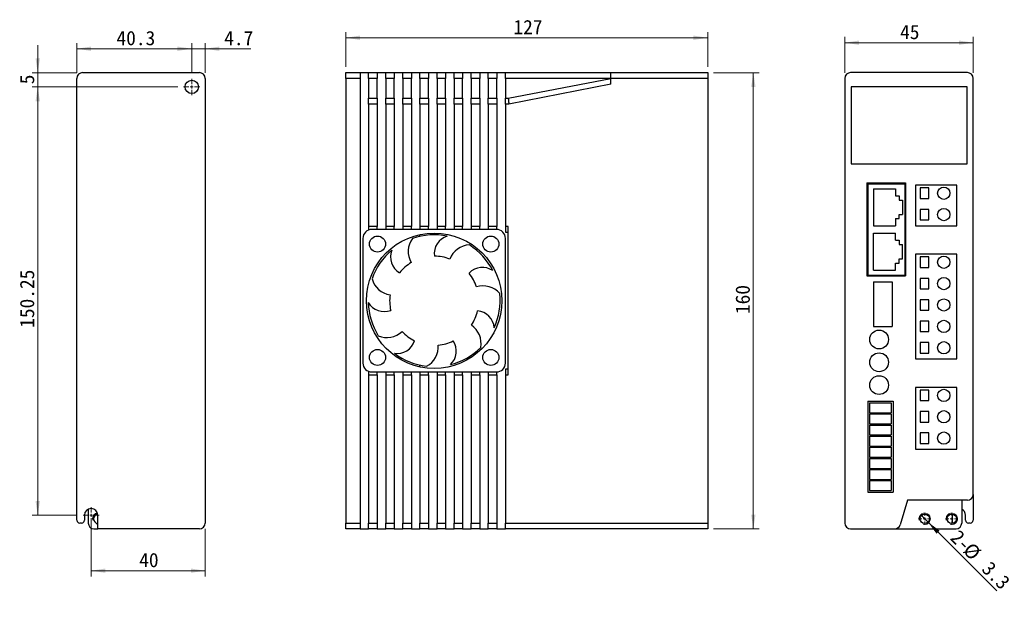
# Model space of a CAD drawing. Header units: millimetres. Extents: x 44 to 217, y 61 to 163.
import ezdxf

# ---------------------------------------------------------------- set-up
doc = ezdxf.new("R2010")
doc.units = ezdxf.units.MM
doc.layers.add('標註文字', color=4, linetype='Continuous', lineweight=9)
doc.styles.add('SLDTEXTSTYLE0', font='kaiu.ttf')
doc.dimstyles.new('SLDDIMSTYLE0', dxfattribs={"dimtxt": 2.5, "dimasz": 2.5, "dimexe": 0, "dimexo": 0.0625, "dimtad": 1, "dimlfac": 2, "dimrnd": 1e-09, "dimzin": 12, "dimdsep": 46, "dimtxsty": 'SLDTEXTSTYLE0', "dimsah": 1, "dimcen": 0.09, "dimadec": 0, "dimazin": 3, "dimtfac": 1, "dimtofl": 0, "dimtmove": 0, "dimatfit": 3, "dimfxl": 0, "dimfrac": 2, "dimtolj": 1, "dimtzin": 12, "dimarcsym": 0})
doc.dimstyles.new('SLDDIMSTYLE1', dxfattribs={"dimtxt": 2.5, "dimasz": 2.5, "dimexe": 0, "dimexo": 0.0625, "dimtad": 1, "dimlfac": 2, "dimrnd": 1e-09, "dimzin": 12, "dimdsep": 46, "dimtxsty": 'SLDTEXTSTYLE0', "dimblk1": 'NONE', "dimsah": 1, "dimcen": 0, "dimadec": 0, "dimazin": 3, "dimtfac": 1, "dimtmove": 0, "dimatfit": 3, "dimldrblk": 'NONE', "dimfxl": 0, "dimfrac": 2, "dimtolj": 1, "dimtzin": 12, "dimarcsym": 0})
doc.dimstyles.new('SLDDIMSTYLE2', dxfattribs={"dimtxt": 2.5, "dimasz": 2.5, "dimexe": 0, "dimexo": 0.0625, "dimtad": 1, "dimlfac": 2, "dimrnd": 1e-09, "dimzin": 12, "dimdsep": 46, "dimtxsty": 'SLDTEXTSTYLE0', "dimsah": 1, "dimcen": 0.09, "dimadec": 0, "dimazin": 3, "dimtfac": 1, "dimtmove": 0, "dimatfit": 0, "dimfxl": 0, "dimfrac": 2, "dimtolj": 1, "dimtzin": 12, "dimarcsym": 0})

# ---------------------------------------------------------------- blocks, each defined once
blk = doc.blocks.new('_D')
at = {"layer": '標註文字', "transparency": 16777216}
for p, q in [((188.68, 154.09), (188.68, 160.35)), ((188.68, 159.35), (211.18, 159.35)), ((211.18, 154.09), (211.18, 160.35))]:
    blk.add_line(p, q, dxfattribs=at)
for points in [[(188.68, 159.35), (191.18, 158.96), (191.18, 159.73)], [(211.18, 159.35), (208.68, 159.73), (208.68, 158.96)]]:
    blk.add_solid(points, dxfattribs=at)
at = {"layer": '標註文字', "transparency": 16777216, "insert": (198.37, 162.47), "char_height": 2.5, "attachment_point": 1, "style": 'SLDTEXTSTYLE0'}
blk.add_mtext('45', dxfattribs=at)
blk = doc.blocks.new('_D_1')
at = {"layer": '標註文字', "transparency": 16777216}
for q in [(202.1, 76.42), (215.32, 63.21)]:
    blk.add_line((203.27, 75.26), q, dxfattribs=at)
blk.add_solid([(203.27, 75.26), (204.76, 73.22), (205.3, 73.76)], dxfattribs=at)
at = {"layer": '標註文字', "transparency": 16777216, "char_height": 2.5, "attachment_point": 1, "rotation": 315, "style": 'SLDTEXTSTYLE0'}
for s, insert in [('2-', (208.78, 74.12)), ('%%c', (210.99, 71.91)), (' 3.3', (213.09, 69.82))]:
    blk.add_mtext(s, dxfattribs=dict(at, insert=insert))
blk = doc.blocks.new('_None')
blk = doc.blocks.new('SW_CENTERMARKSYMBOL_0')
at = {"layer": '標註文字', "color": 0}
for p, q in [((-0.5, 0), (-1.075, 0)), ((0, 0), (-0.25, 0)), ((0, 0.5), (0, 1.075)), ((0, 0), (0, 0.25)), ((0, 0), (0, -0.25)), ((0, 0), (0.25, 0)), ((0.5, 0), (1.075, 0)), ((0, -0.5), (0, -1.075))]:
    blk.add_line(p, q, dxfattribs=at)
blk = doc.blocks.new('SW_CENTERMARKSYMBOL_1')
at = {"layer": '標註文字', "color": 0}
for p, q in [((-0.5, 0), (-1.075, 0)), ((0, 0), (-0.25, 0)), ((0, 0.5), (0, 1.075)), ((0, 0), (0, 0.25)), ((0, 0), (0, -0.25)), ((0, 0), (0.25, 0)), ((0.5, 0), (1.075, 0)), ((0, -0.5), (0, -1.075))]:
    blk.add_line(p, q, dxfattribs=at)
blk = doc.blocks.new('_D_2')
at = {"layer": '標註文字', "transparency": 16777216}
for p, q in [((101.12, 155.09), (101.12, 161.21)), ((164.62, 155.09), (164.62, 161.21)), ((101.12, 160.21), (164.62, 160.21))]:
    blk.add_line(p, q, dxfattribs=at)
for points in [[(101.12, 160.21), (103.62, 159.83), (103.62, 160.6)], [(164.62, 160.21), (162.12, 160.6), (162.12, 159.83)]]:
    blk.add_solid(points, dxfattribs=at)
at = {"layer": '標註文字', "transparency": 16777216, "insert": (130.53, 163.34), "char_height": 2.5, "attachment_point": 1, "style": 'SLDTEXTSTYLE0'}
blk.add_mtext('127', dxfattribs=at)
blk = doc.blocks.new('_D_3')
at = {"layer": '標註文字', "transparency": 16777216}
for p, q in [((165.62, 154.09), (173.62, 154.09)), ((172.62, 154.09), (172.62, 74.09)), ((165.62, 74.09), (173.62, 74.09))]:
    blk.add_line(p, q, dxfattribs=at)
for points in [[(172.62, 154.09), (172.24, 151.59), (173.01, 151.59)], [(172.62, 74.09), (173.01, 76.59), (172.24, 76.59)]]:
    blk.add_solid(points, dxfattribs=at)
at = {"layer": '標註文字', "transparency": 16777216, "insert": (169.5, 111.75), "char_height": 2.5, "attachment_point": 1, "rotation": 90, "style": 'SLDTEXTSTYLE0'}
blk.add_mtext('160', dxfattribs=at)
blk = doc.blocks.new('_D_4')
at = {"layer": '標註文字', "transparency": 16777216}
for p, q in [((74.09, 154.02), (74.09, 159.29)), ((76.44, 154.09), (76.44, 159.29)), ((74.09, 158.29), (69.28, 158.29)), ((74.09, 158.29), (76.44, 158.29)), ((76.44, 158.29), (84.48, 158.29))]:
    blk.add_line(p, q, dxfattribs=at)
for points in [[(74.09, 158.29), (71.59, 158.67), (71.59, 157.9)], [(76.44, 158.29), (78.94, 157.9), (78.94, 158.67)]]:
    blk.add_solid(points, dxfattribs=at)
at = {"layer": '標註文字', "transparency": 16777216, "insert": (79.79, 161.41), "char_height": 2.5, "attachment_point": 1, "style": 'SLDTEXTSTYLE0'}
blk.add_mtext('4.7', dxfattribs=at)
blk = doc.blocks.new('_D_5')
at = {"layer": '標註文字', "transparency": 16777216}
for p, q in [((53.94, 154.09), (53.94, 159.29)), ((74.09, 154.02), (74.09, 159.29)), ((53.94, 158.29), (74.09, 158.29))]:
    blk.add_line(p, q, dxfattribs=at)
for points in [[(53.94, 158.29), (56.44, 157.9), (56.44, 158.67)], [(74.09, 158.29), (71.59, 158.67), (71.59, 157.9)]]:
    blk.add_solid(points, dxfattribs=at)
at = {"layer": '標註文字', "transparency": 16777216, "insert": (60.89, 161.41), "char_height": 2.5, "attachment_point": 1, "style": 'SLDTEXTSTYLE0'}
blk.add_mtext('40.3', dxfattribs=at)
blk = doc.blocks.new('_D_6')
at = {"layer": '標註文字', "transparency": 16777216}
for p, q in [((47.07, 154.09), (47.07, 158.9)), ((53.94, 154.09), (46.07, 154.09)), ((47.07, 154.09), (47.07, 151.59)), ((71.67, 151.59), (46.07, 151.59)), ((47.07, 151.59), (47.07, 146.78))]:
    blk.add_line(p, q, dxfattribs=at)
for points in [[(47.07, 154.09), (47.46, 156.59), (46.69, 156.59)], [(47.07, 151.59), (46.69, 149.09), (47.46, 149.09)]]:
    blk.add_solid(points, dxfattribs=at)
at = {"layer": '標註文字', "transparency": 16777216, "insert": (43.95, 152.06), "char_height": 2.5, "attachment_point": 1, "rotation": 90, "style": 'SLDTEXTSTYLE0'}
blk.add_mtext('5', dxfattribs=at)
blk = doc.blocks.new('_D_7')
at = {"layer": '標註文字', "transparency": 16777216}
for p, q in [((71.67, 151.59), (46.07, 151.59)), ((47.07, 151.59), (47.07, 76.47)), ((54.02, 76.47), (46.07, 76.47))]:
    blk.add_line(p, q, dxfattribs=at)
for points in [[(47.07, 151.59), (46.69, 149.09), (47.46, 149.09)], [(47.07, 76.47), (47.46, 78.97), (46.69, 78.97)]]:
    blk.add_solid(points, dxfattribs=at)
at = {"layer": '標註文字', "transparency": 16777216, "insert": (43.95, 109.34), "char_height": 2.5, "attachment_point": 1, "rotation": 90, "style": 'SLDTEXTSTYLE0'}
blk.add_mtext('150.25', dxfattribs=at)
blk = doc.blocks.new('_D_8')
at = {"layer": '標註文字', "transparency": 16777216}
for p, q in [((56.44, 75.47), (56.44, 65.74)), ((76.44, 74.09), (76.44, 65.74)), ((56.44, 66.74), (76.44, 66.74))]:
    blk.add_line(p, q, dxfattribs=at)
for points in [[(56.44, 66.74), (58.94, 66.36), (58.94, 67.12)], [(76.44, 66.74), (73.94, 67.12), (73.94, 66.36)]]:
    blk.add_solid(points, dxfattribs=at)
at = {"layer": '標註文字', "transparency": 16777216, "insert": (64.88, 69.86), "char_height": 2.5, "attachment_point": 1, "style": 'SLDTEXTSTYLE0'}
blk.add_mtext('40', dxfattribs=at)
blk = doc.blocks.new('SW_CENTERMARKSYMBOL_2')
at = {"layer": '標註文字', "color": 0}
for p, q in [((-0.5, 0), (-1.425, 0)), ((0, 0), (-0.25, 0)), ((0, 0.5), (0, 1.425)), ((0, 0), (0, 0.25)), ((0, 0), (0, -0.25)), ((0, 0), (0.25, 0)), ((0.5, 0), (1.425, 0)), ((0, -0.5), (0, -1.425))]:
    blk.add_line(p, q, dxfattribs=at)
blk = doc.blocks.new('SW_CENTERMARKSYMBOL_3')
at = {"layer": '標註文字', "color": 0}
for p, q in [((-0.5, 0), (-1.425, 0)), ((0, 0), (-0.25, 0)), ((0, 0.5), (0, 1.425)), ((0, 0), (0, 0.25)), ((0, 0), (0, -0.25)), ((0, 0), (0.25, 0)), ((0.5, 0), (1.425, 0)), ((0, -0.5), (0, -1.425))]:
    blk.add_line(p, q, dxfattribs=at)

msp = doc.modelspace()

# ---------------------------------------------------------------- linework, layer by layer
for p, q in [((54.9427, 154.0915), (75.4427, 154.0915)), ((101.1247, 153.0915), (101.1247, 154.0915)), ((101.1247, 154.0915), (103.6247, 154.0915)), ((103.6247, 154.0915), (103.6247, 153.0915)), ((103.6247, 154.0915), (105.1247, 154.0915)), ((105.1247, 154.0915), (106.6247, 154.0915)), ((105.1247, 153.0915), (105.1247, 154.0915)), ((106.6247, 154.0915), (106.6247, 153.0915)), ((106.6247, 154.0915), (108.1247, 154.0915)), ((108.1247, 154.0915), (109.6247, 154.0915)), ((108.1247, 153.0915), (108.1247, 154.0915)), ((109.6247, 154.0915), (109.6247, 153.0915)), ((109.6247, 154.0915), (111.1247, 154.0915)), ((111.1247, 154.0915), (112.6247, 154.0915)), ((111.1247, 153.0915), (111.1247, 154.0915)), ((112.6247, 154.0915), (112.6247, 153.0915)), ((112.6247, 154.0915), (114.1247, 154.0915)), ((114.1247, 154.0915), (115.6247, 154.0915)), ((114.1247, 153.0915), (114.1247, 154.0915)), ((115.6247, 154.0915), (115.6247, 153.0915)), ((115.6247, 154.0915), (117.1247, 154.0915)), ((117.1247, 154.0915), (118.6247, 154.0915)), ((117.1247, 153.0915), (117.1247, 154.0915)), ((118.6247, 154.0915), (118.6247, 153.0915)), ((118.6247, 154.0915), (120.1247, 154.0915)), ((120.1247, 154.0915), (121.6247, 154.0915)), ((120.1247, 153.0915), (120.1247, 154.0915)), ((121.6247, 154.0915), (121.6247, 153.0915)), ((121.6247, 154.0915), (123.1247, 154.0915)), ((123.1247, 154.0915), (124.6247, 154.0915)), ((123.1247, 153.0915), (123.1247, 154.0915)), ((124.6247, 154.0915), (124.6247, 153.0915)), ((124.6247, 154.0915), (126.1247, 154.0915)), ((126.1247, 154.0915), (127.6247, 154.0915)), ((126.1247, 153.0915), (126.1247, 154.0915)), ((127.6247, 154.0915), (127.6247, 153.0915)), ((127.6247, 154.0915), (129.1247, 154.0915)), ((129.1247, 154.0915), (147.6247, 154.0915)), ((129.1247, 153.0915), (129.1247, 154.0915)), ((147.6247, 154.0915), (164.6247, 154.0915)), ((147.6247, 153.0915), (147.6247, 154.0915)), ((164.6247, 154.0915), (164.6247, 153.0915)), ((210.1819, 154.0915), (189.6819, 154.0915)), ((53.9426, 75.5915), (53.9426, 153.0915)), ((76.4427, 153.0915), (76.4427, 75.0915)), ((103.6247, 153.0915), (101.1247, 153.0915)), ((101.1247, 153.0915), (101.1247, 75.0915)), ((103.6247, 153.0915), (103.6247, 75.0915)), ((106.6247, 153.0915), (105.1247, 153.0915)), ((105.1247, 153.0915), (105.1247, 149.5915)), ((106.6247, 149.5915), (106.6247, 153.0915)), ((109.6247, 153.0915), (108.1247, 153.0915)), ((108.1247, 153.0915), (108.1247, 149.5915)), ((109.6247, 149.5915), (109.6247, 153.0915)), ((112.6247, 153.0915), (111.1247, 153.0915)), ((111.1247, 153.0915), (111.1247, 149.5915)), ((112.6247, 149.5915), (112.6247, 153.0915)), ((115.6247, 153.0915), (114.1247, 153.0915)), ((114.1247, 153.0915), (114.1247, 149.5915)), ((115.6247, 149.5915), (115.6247, 153.0915)), ((118.6247, 153.0915), (117.1247, 153.0915)), ((117.1247, 153.0915), (117.1247, 149.5915)), ((118.6247, 149.5915), (118.6247, 153.0915)), ((121.6247, 153.0915), (120.1247, 153.0915)), ((120.1247, 153.0915), (120.1247, 149.5915)), ((121.6247, 149.5915), (121.6247, 153.0915)), ((124.6247, 153.0915), (123.1247, 153.0915)), ((123.1247, 153.0915), (123.1247, 149.5915)), ((124.6247, 149.5915), (124.6247, 153.0915)), ((127.6247, 153.0915), (126.1247, 153.0915)), ((126.1247, 153.0915), (126.1247, 149.5915)), ((127.6247, 149.5915), (127.6247, 153.0915)), ((147.6247, 153.0915), (129.1247, 153.0915)), ((129.1247, 153.0915), (129.1247, 149.5915)), ((129.6247, 149.5915), (147.6247, 153.0904)), ((147.6247, 152.0716), (129.721, 148.5915)), ((147.6247, 152.0716), (147.6247, 153.0915)), ((164.6247, 153.0915), (147.6247, 153.0915)), ((164.6247, 153.0915), (164.6247, 75.0915)), ((188.6819, 153.0915), (188.6819, 75.0915)), ((211.1819, 80.0915), (211.1819, 153.0915)), ((210.1069, 151.5915), (189.7569, 151.5915)), ((189.7569, 151.5915), (189.7569, 138.0915)), ((210.1069, 138.0915), (210.1069, 151.5915)), ((105.1247, 149.5915), (106.6247, 149.5915)), ((105.1247, 148.5915), (105.1247, 149.5915)), ((106.6247, 148.5915), (105.1247, 148.5915)), ((105.1247, 148.5915), (105.1247, 127.0915)), ((106.6247, 149.5915), (106.6247, 148.5915)), ((106.6247, 148.5915), (106.6247, 127.0915)), ((108.1247, 148.5915), (108.1247, 149.5915)), ((108.1247, 149.5915), (109.6247, 149.5915)), ((109.6247, 148.5915), (108.1247, 148.5915)), ((108.1247, 148.5915), (108.1247, 127.0915)), ((109.6247, 149.5915), (109.6247, 148.5915)), ((109.6247, 148.5915), (109.6247, 127.0915)), ((111.1247, 148.5915), (111.1247, 149.5915)), ((111.1247, 149.5915), (112.6247, 149.5915)), ((112.6247, 148.5915), (111.1247, 148.5915)), ((111.1247, 148.5915), (111.1247, 127.0915)), ((112.6247, 149.5915), (112.6247, 148.5915)), ((112.6247, 148.5915), (112.6247, 127.0915)), ((114.1247, 149.5915), (115.6247, 149.5915)), ((114.1247, 148.5915), (114.1247, 149.5915)), ((115.6247, 148.5915), (114.1247, 148.5915)), ((114.1247, 148.5915), (114.1247, 127.0915)), ((115.6247, 149.5915), (115.6247, 148.5915)), ((115.6247, 148.5915), (115.6247, 127.0915)), ((117.1247, 149.5915), (118.6247, 149.5915)), ((117.1247, 148.5915), (117.1247, 149.5915)), ((118.6247, 148.5915), (117.1247, 148.5915)), ((117.1247, 148.5915), (117.1247, 127.0915)), ((118.6247, 149.5915), (118.6247, 148.5915)), ((118.6247, 148.5915), (118.6247, 127.0915)), ((120.1247, 149.5915), (121.6247, 149.5915)), ((120.1247, 148.5915), (120.1247, 149.5915)), ((121.6247, 148.5915), (120.1247, 148.5915)), ((120.1247, 148.5915), (120.1247, 127.0915)), ((121.6247, 149.5915), (121.6247, 148.5915)), ((121.6247, 148.5915), (121.6247, 127.0915)), ((123.1247, 149.5915), (124.6247, 149.5915)), ((123.1247, 148.5915), (123.1247, 149.5915)), ((124.6247, 148.5915), (123.1247, 148.5915)), ((123.1247, 148.5915), (123.1247, 127.0915)), ((124.6247, 149.5915), (124.6247, 148.5915)), ((124.6247, 148.5915), (124.6247, 127.0915)), ((126.1247, 149.5915), (127.6247, 149.5915)), ((126.1247, 148.5915), (126.1247, 149.5915)), ((127.6247, 148.5915), (126.1247, 148.5915)), ((126.1247, 148.5915), (126.1247, 127.0915)), ((127.6247, 149.5915), (127.6247, 148.5915)), ((127.6247, 148.5915), (127.6247, 127.0915)), ((129.1247, 149.5915), (129.6247, 149.5915)), ((129.1247, 148.5915), (129.1247, 149.5915)), ((129.721, 148.5915), (129.1247, 148.5915)), ((129.1247, 148.5915), (129.1247, 127.0915)), ((189.7569, 138.0915), (210.1069, 138.0915)), ((192.5319, 134.7415), (199.3319, 134.7415)), ((192.5319, 134.7415), (192.5319, 118.4415)), ((199.3319, 134.7415), (199.3319, 118.4415)), ((192.6819, 134.5915), (192.6819, 118.5915)), ((192.6819, 134.5915), (199.1819, 134.5915)), ((193.6819, 133.7415), (197.5819, 133.7415)), ((193.6819, 133.7415), (193.6819, 127.2415)), ((197.5819, 133.7415), (197.5819, 132.4915)), ((199.1819, 134.5915), (199.1819, 118.5915)), ((208.3319, 134.3415), (201.0819, 134.3415)), ((201.0819, 134.3415), (201.0819, 127.2415)), ((203.3819, 133.8665), (201.8819, 133.8665)), ((201.8819, 133.8665), (201.8819, 132.0165)), ((203.3819, 132.0165), (203.3819, 133.8665)), ((208.3319, 127.2415), (208.3319, 134.3415)), ((197.5819, 132.4915), (198.1819, 132.4915)), ((198.1819, 132.4915), (198.1819, 131.7415)), ((198.1819, 131.7415), (198.7819, 131.7415)), ((198.7819, 131.7415), (198.7819, 129.2415)), ((201.8819, 132.0165), (203.3819, 132.0165)), ((201.8819, 130.1165), (201.8819, 128.2665)), ((203.3819, 130.1165), (201.8819, 130.1165)), ((203.3819, 128.2665), (203.3819, 130.1165)), ((197.5819, 128.4915), (198.1819, 128.4915)), ((197.5819, 128.4915), (197.5819, 127.2415)), ((198.1819, 128.4915), (198.1819, 129.2415)), ((198.1819, 129.2415), (198.7819, 129.2415)), ((201.8819, 128.2665), (203.3819, 128.2665)), ((106.6247, 127.0915), (105.1247, 127.0915)), ((105.1247, 127.0915), (105.1247, 126.4867)), ((127.5622, 126.5915), (105.6872, 126.5915)), ((106.6247, 126.5915), (106.6247, 127.0915)), ((109.6247, 127.0915), (108.1247, 127.0915)), ((108.1247, 127.0915), (108.1247, 126.5915)), ((109.6247, 126.5915), (109.6247, 127.0915)), ((112.6247, 127.0915), (111.1247, 127.0915)), ((111.1247, 127.0915), (111.1247, 126.5915)), ((112.6247, 126.5915), (112.6247, 127.0915)), ((115.6247, 127.0915), (114.1247, 127.0915)), ((114.1247, 127.0915), (114.1247, 126.5915)), ((115.6247, 126.5915), (115.6247, 127.0915)), ((118.6247, 127.0915), (117.1247, 127.0915)), ((117.1247, 127.0915), (117.1247, 126.5915)), ((118.6247, 126.5915), (118.6247, 127.0915)), ((121.6247, 127.0915), (120.1247, 127.0915)), ((120.1247, 127.0915), (120.1247, 126.5915)), ((121.6247, 126.5915), (121.6247, 127.0915)), ((124.6247, 127.0915), (123.1247, 127.0915)), ((123.1247, 127.0915), (123.1247, 126.5915)), ((124.6247, 126.5915), (124.6247, 127.0915)), ((127.6247, 127.0915), (126.1247, 127.0915)), ((126.1247, 127.0915), (126.1247, 126.5915)), ((127.6247, 126.5903), (127.6247, 127.0915)), ((129.6247, 127.0915), (129.1247, 127.0915)), ((129.1247, 127.0915), (129.1247, 126.0915)), ((129.6247, 101.0915), (129.6247, 127.0915)), ((193.6819, 127.2415), (197.5819, 127.2415)), ((201.0819, 127.2415), (208.3319, 127.2415)), ((104.1247, 125.029), (104.1247, 103.154)), ((114.1247, 125.3805), (114.1247, 125.7004)), ((129.1247, 126.0915), (129.6247, 126.0915)), ((129.1247, 103.154), (129.1247, 125.029)), ((193.6819, 125.9415), (197.5819, 125.9415)), ((193.6819, 119.4415), (193.6819, 125.9415)), ((197.5819, 124.6915), (197.5819, 125.9415)), ((197.5819, 124.6915), (198.1819, 124.6915)), ((198.1819, 124.6915), (198.1819, 123.9415)), ((198.1819, 123.9415), (198.7819, 123.9415)), ((198.7819, 121.4415), (198.7819, 123.9415)), ((198.1819, 120.6915), (198.1819, 121.4415)), ((198.1819, 121.4415), (198.7819, 121.4415)), ((208.3319, 122.2415), (201.0819, 122.2415)), ((201.0819, 122.2415), (201.0819, 103.8915)), ((203.3819, 121.7665), (201.8819, 121.7665)), ((201.8819, 121.7665), (201.8819, 119.9165)), ((203.3819, 119.9165), (203.3819, 121.7665)), ((208.3319, 103.8915), (208.3319, 122.2415)), ((193.6819, 119.4415), (197.5819, 119.4415)), ((197.5819, 119.4415), (197.5819, 120.6915)), ((197.5819, 120.6915), (198.1819, 120.6915)), ((201.8819, 119.9165), (203.3819, 119.9165)), ((192.5319, 118.4415), (199.3319, 118.4415)), ((192.6819, 118.5915), (199.1819, 118.5915)), ((203.3819, 118.0165), (201.8819, 118.0165)), ((201.8819, 118.0165), (201.8819, 116.1665)), ((203.3819, 116.1665), (203.3819, 118.0165)), ((193.6819, 117.3915), (196.9819, 117.3915)), ((193.6819, 117.3915), (193.6819, 109.5915)), ((196.9819, 117.3915), (196.9819, 109.5915)), ((201.8819, 116.1665), (203.3819, 116.1665)), ((203.3819, 114.2665), (201.8819, 114.2665)), ((201.8819, 114.2665), (201.8819, 112.4165)), ((203.3819, 112.4165), (203.3819, 114.2665)), ((201.8819, 112.4165), (203.3819, 112.4165)), ((193.6819, 109.5915), (196.9819, 109.5915)), ((201.8819, 110.5165), (201.8819, 108.6665)), ((203.3819, 110.5165), (201.8819, 110.5165)), ((203.3819, 108.6665), (203.3819, 110.5165)), ((201.8819, 108.6665), (203.3819, 108.6665)), ((203.3819, 106.7665), (201.8819, 106.7665)), ((201.8819, 106.7665), (201.8819, 104.9165)), ((203.3819, 104.9165), (203.3819, 106.7665)), ((201.0819, 103.8915), (208.3319, 103.8915)), ((201.8819, 104.9165), (203.3819, 104.9165)), ((114.1247, 102.4826), (114.1247, 102.8025)), ((129.6247, 102.0915), (129.1247, 102.0915)), ((129.1247, 102.0915), (129.1247, 101.0915)), ((105.1247, 101.6963), (105.1247, 101.0915)), ((105.1247, 101.0915), (105.1247, 75.0915)), ((105.1247, 101.0915), (106.6247, 101.0915)), ((105.6872, 101.5915), (127.5622, 101.5915)), ((106.6247, 101.0915), (106.6247, 101.5915)), ((106.6247, 101.0915), (106.6247, 75.0915)), ((108.1247, 101.5915), (108.1247, 101.0915)), ((108.1247, 101.0915), (108.1247, 75.0915)), ((108.1247, 101.0915), (109.6247, 101.0915)), ((109.6247, 101.0915), (109.6247, 101.5915)), ((109.6247, 101.0915), (109.6247, 75.0915)), ((111.1247, 101.5915), (111.1247, 101.0915)), ((111.1247, 101.0915), (111.1247, 75.0915)), ((111.1247, 101.0915), (112.6247, 101.0915)), ((112.6247, 101.0915), (112.6247, 101.5915)), ((112.6247, 101.0915), (112.6247, 75.0915)), ((114.1247, 101.5915), (114.1247, 101.0915)), ((114.1247, 101.0915), (114.1247, 75.0915)), ((114.1247, 101.0915), (115.6247, 101.0915)), ((115.6247, 101.0915), (115.6247, 101.5915)), ((115.6247, 101.0915), (115.6247, 75.0915)), ((117.1247, 101.5915), (117.1247, 101.0915)), ((117.1247, 101.0915), (117.1247, 75.0915)), ((117.1247, 101.0915), (118.6247, 101.0915)), ((118.6247, 101.0915), (118.6247, 101.5915)), ((118.6247, 101.0915), (118.6247, 75.0915)), ((120.1247, 101.5915), (120.1247, 101.0915)), ((120.1247, 101.0915), (120.1247, 75.0915)), ((120.1247, 101.0915), (121.6247, 101.0915)), ((121.6247, 101.0915), (121.6247, 101.5915)), ((121.6247, 101.0915), (121.6247, 75.0915)), ((123.1247, 101.5915), (123.1247, 101.0915)), ((123.1247, 101.0915), (123.1247, 75.0915)), ((123.1247, 101.0915), (124.6247, 101.0915)), ((124.6247, 101.0915), (124.6247, 101.5915)), ((124.6247, 101.0915), (124.6247, 75.0915)), ((126.1247, 101.5915), (126.1247, 101.0915)), ((126.1247, 101.0915), (126.1247, 75.0915)), ((126.1247, 101.0915), (127.6247, 101.0915)), ((127.6247, 101.0915), (127.6247, 101.5928)), ((127.6247, 101.0915), (127.6247, 75.0915)), ((129.1247, 101.0915), (129.6247, 101.0915)), ((129.1247, 101.0915), (129.1247, 75.0915)), ((208.3319, 98.8915), (201.0819, 98.8915)), ((201.0819, 98.8915), (201.0819, 88.0415)), ((208.3319, 88.0415), (208.3319, 98.8915)), ((203.3819, 98.4165), (201.8819, 98.4165)), ((201.8819, 98.4165), (201.8819, 96.5665)), ((203.3819, 96.5665), (203.3819, 98.4165)), ((192.6819, 96.4915), (197.1819, 96.4915)), ((192.6819, 96.4915), (192.6819, 80.4915)), ((192.9819, 96.1915), (192.9819, 94.4415)), ((192.9819, 96.1915), (196.7819, 96.1915)), ((196.7819, 96.1915), (196.7819, 94.4415)), ((197.1819, 96.4915), (197.1819, 80.4915)), ((201.8819, 96.5665), (203.3819, 96.5665)), ((192.9819, 94.4415), (196.7819, 94.4415)), ((192.9819, 94.2415), (192.9819, 92.4915)), ((192.9819, 94.2415), (196.7819, 94.2415)), ((196.7819, 94.2415), (196.7819, 92.4915)), ((203.3819, 94.6665), (201.8819, 94.6665)), ((201.8819, 94.6665), (201.8819, 92.8165)), ((203.3819, 92.8165), (203.3819, 94.6665)), ((192.9819, 92.4915), (196.7819, 92.4915)), ((192.9819, 92.2915), (192.9819, 90.5415)), ((192.9819, 92.2915), (196.7819, 92.2915)), ((196.7819, 92.2915), (196.7819, 90.5415)), ((201.8819, 92.8165), (203.3819, 92.8165)), ((192.9819, 90.5415), (196.7819, 90.5415)), ((192.9819, 90.3415), (192.9819, 88.5915)), ((192.9819, 90.3415), (196.7819, 90.3415)), ((196.7819, 90.3415), (196.7819, 88.5915)), ((203.3819, 90.9165), (201.8819, 90.9165)), ((201.8819, 90.9165), (201.8819, 89.0665)), ((203.3819, 89.0665), (203.3819, 90.9165)), ((192.9819, 88.5915), (196.7819, 88.5915)), ((192.9819, 88.3915), (192.9819, 86.6415)), ((192.9819, 88.3915), (196.7819, 88.3915)), ((196.7819, 88.3915), (196.7819, 86.6415)), ((201.8819, 89.0665), (203.3819, 89.0665)), ((192.9819, 86.6415), (196.7819, 86.6415)), ((192.9819, 86.4415), (192.9819, 84.6915)), ((192.9819, 86.4415), (196.7819, 86.4415)), ((196.7819, 86.4415), (196.7819, 84.6915)), ((201.0819, 88.0415), (208.3319, 88.0415)), ((192.9819, 84.6915), (196.7819, 84.6915)), ((192.9819, 84.4915), (192.9819, 82.7415)), ((192.9819, 84.4915), (196.7819, 84.4915)), ((196.7819, 84.4915), (196.7819, 82.7415)), ((192.9819, 82.7415), (196.7819, 82.7415)), ((192.9819, 82.5415), (196.7819, 82.5415)), ((192.9819, 82.5415), (192.9819, 80.7915)), ((196.7819, 82.5415), (196.7819, 80.7915)), ((192.6819, 80.4915), (197.1819, 80.4915)), ((192.9819, 80.7915), (196.7819, 80.7915)), ((211.1819, 80.0915), (211.1819, 75.5915)), ((199.6819, 79.0915), (198.3957, 74.8042)), ((210.1819, 79.0915), (199.6819, 79.0915)), ((209.1819, 79.0915), (209.1819, 75.0915)), ((55.2677, 76.4665), (55.2677, 75.5915)), ((55.9427, 77.5298), (55.9427, 75.0915)), ((57.6177, 74.0915), (57.6177, 76.4665)), ((207.5232, 76.6614), (207.5069, 76.4665)), ((207.5069, 76.4665), (207.5069, 75.0199)), ((209.8569, 75.5915), (209.8569, 76.4665)), ((54.7676, 75.0915), (54.4427, 75.0915)), ((56.6926, 75.8415), (56.7267, 75.5827)), ((101.1247, 75.0915), (103.6247, 75.0915)), ((101.1247, 74.0915), (101.1247, 75.0915)), ((103.6247, 75.0915), (103.6247, 74.0915)), ((105.1247, 75.0915), (106.6247, 75.0915)), ((105.1247, 74.0915), (105.1247, 75.0915)), ((106.6247, 75.0915), (106.6247, 74.0915)), ((108.1247, 74.0915), (108.1247, 75.0915)), ((108.1247, 75.0915), (109.6247, 75.0915)), ((109.6247, 75.0915), (109.6247, 74.0915)), ((111.1247, 74.0915), (111.1247, 75.0915)), ((111.1247, 75.0915), (112.6247, 75.0915)), ((112.6247, 75.0915), (112.6247, 74.0915)), ((114.1247, 75.0915), (115.6247, 75.0915)), ((114.1247, 74.0915), (114.1247, 75.0915)), ((115.6247, 75.0915), (115.6247, 74.0915)), ((117.1247, 75.0915), (118.6247, 75.0915)), ((117.1247, 74.0915), (117.1247, 75.0915)), ((118.6247, 75.0915), (118.6247, 74.0915)), ((120.1247, 75.0915), (121.6247, 75.0915)), ((120.1247, 74.0915), (120.1247, 75.0915)), ((121.6247, 75.0915), (121.6247, 74.0915)), ((123.1247, 75.0915), (124.6247, 75.0915)), ((123.1247, 74.0915), (123.1247, 75.0915)), ((124.6247, 75.0915), (124.6247, 74.0915)), ((126.1247, 75.0915), (127.6247, 75.0915)), ((126.1247, 74.0915), (126.1247, 75.0915)), ((127.6247, 75.0915), (127.6247, 74.0915)), ((129.1247, 75.0915), (164.6247, 75.0915)), ((129.1247, 74.0915), (129.1247, 75.0915)), ((164.6247, 75.0915), (164.6247, 74.0915)), ((210.6819, 75.0915), (210.3569, 75.0915)), ((56.9427, 74.0915), (57.6177, 74.0915)), ((75.4427, 74.0915), (57.6177, 74.0915)), ((103.6247, 74.0915), (101.1247, 74.0915)), ((103.6247, 74.0915), (105.1247, 74.0915)), ((106.6247, 74.0915), (105.1247, 74.0915)), ((106.6247, 74.0915), (108.1247, 74.0915)), ((109.6247, 74.0915), (108.1247, 74.0915)), ((109.6247, 74.0915), (111.1247, 74.0915)), ((112.6247, 74.0915), (111.1247, 74.0915)), ((112.6247, 74.0915), (114.1247, 74.0915)), ((115.6247, 74.0915), (114.1247, 74.0915)), ((115.6247, 74.0915), (117.1247, 74.0915)), ((118.6247, 74.0915), (117.1247, 74.0915)), ((118.6247, 74.0915), (120.1247, 74.0915)), ((121.6247, 74.0915), (120.1247, 74.0915)), ((121.6247, 74.0915), (123.1247, 74.0915)), ((124.6247, 74.0915), (123.1247, 74.0915)), ((124.6247, 74.0915), (126.1247, 74.0915)), ((127.6247, 74.0915), (126.1247, 74.0915)), ((127.6247, 74.0915), (129.1247, 74.0915)), ((164.6247, 74.0915), (129.1247, 74.0915)), ((189.6819, 74.0915), (197.4378, 74.0915)), ((197.4378, 74.0915), (208.1819, 74.0915))]:
    msp.add_line(p, q)
at = {"flags": 128}
for points in [[(129.6247, 149.5915), (129.6266, 149.5723), (129.6321, 149.5154), (129.641, 149.423), (129.6529, 149.2986), (129.6675, 149.1471), (129.6842, 148.9742), (129.7022, 148.7866), (129.721, 148.5915)], [(57.4338, 74.8756), (57.4472, 74.8721), (57.6177, 74.8443)]]:
    msp.add_lwpolyline(points, dxfattribs=at)
for centre, radius in [((74.0927, 151.5915), 1.175), ((206.0319, 132.9415), 1.075), ((206.0319, 129.1915), 1.075), ((116.6247, 114.0915), 11.875), ((106.681, 124.0352), 1.4063), ((126.5684, 124.0352), 1.4063), ((206.0319, 120.8415), 1.075), ((206.0319, 117.0915), 1.075), ((206.0319, 113.3415), 1.075), ((206.0319, 109.5915), 1.075), ((194.6819, 107.2915), 1.65), ((106.681, 104.1478), 1.4063), ((126.5684, 104.1478), 1.4063), ((206.0319, 105.8415), 1.075), ((194.6819, 103.2915), 1.65), ((194.6819, 99.2915), 1.65), ((206.0319, 97.4915), 1.075), ((206.0319, 93.7415), 1.075), ((206.0319, 89.9915), 1.075), ((202.6819, 75.8415), 0.825), ((207.4319, 75.8415), 0.825)]:
    msp.add_circle(centre, radius)
for centre, radius, start, end in [((54.9427, 153.0915), 1, 90, 180), ((75.4427, 153.0915), 1, 0, 90), ((189.6819, 153.0915), 1, 90, 180), ((210.1819, 153.0915), 1, 0, 90), ((105.6872, 125.029), 1.5625, 90, 180), ((127.5622, 125.029), 1.5625, 0, 90), ((115.8706, 122.7408), 3.797, 143.242457, 210.84643), ((116.6247, 114.0915), 11.5625, 78.567221, 109.16658), ((119.8612, 122.3446), 3.2215, 107.049783, 187.86346), ((116.6247, 114.0915), 11.5625, 129.995793, 160.595152), ((112.1901, 121.7676), 3.2215, 158.478355, 239.292031), ((122.9169, 120.0739), 3.797, 91.813885, 159.417859), ((116.6247, 114.0915), 11.5625, 27.13865, 57.738009), ((116.6247, 114.0915), 7.8125, 69.488027, 89.668433), ((116.6247, 114.0915), 7.8125, 120.916599, 141.097004), ((125.0952, 116.7069), 3.2215, 55.621212, 136.434888), ((109.3922, 118.8947), 3.797, 194.671028, 262.275002), ((116.6247, 114.0915), 7.8125, 18.059456, 38.239862), ((125.225, 112.902), 3.797, 40.385314, 107.989287), ((116.6247, 114.0915), 7.8125, 172.34517, 192.525576), ((116.6247, 114.0915), 11.5625, 335.710078, 6.309438), ((107.8584, 115.4103), 3.2215, 209.906926, 290.720602), ((116.6247, 114.0915), 11.5625, 181.424364, 212.023723), ((116.6247, 114.0915), 7.8125, 326.630885, 346.81129), ((123.9508, 109.0997), 3.2215, 4.19264, 85.006317), ((121.057, 106.6259), 3.797, 348.956742, 56.560716), ((108.3601, 111.4317), 3.797, 246.099599, 313.703573), ((116.6247, 114.0915), 7.8125, 223.773742, 243.954147), ((110.1279, 108.06), 3.2215, 261.335497, 342.149174), ((113.5513, 105.9715), 3.797, 297.528171, 5.132144), ((116.6247, 114.0915), 7.8125, 275.202313, 295.382719), ((117.2897, 105.2515), 3.2215, 312.764069, 33.577745), ((116.6247, 114.0915), 11.5625, 284.281507, 314.880866), ((116.6247, 114.0915), 11.5625, 232.852935, 263.452295), ((105.6872, 103.154), 1.5625, 180, 270), ((127.5622, 103.154), 1.5625, 270, 0), ((210.1819, 80.0915), 1, 270, 0), ((56.4427, 76.4665), 1.175, 0, 180), ((57.6927, 75.8415), 1, 97.671485, 179.999668), ((57.6927, 75.8415), 0.825, 96.352545, 264.784091), ((208.6819, 76.4665), 1.175, 0, 64.815663), ((54.4427, 75.5915), 0.5, 180, 270), ((54.7676, 75.5915), 0.5, 270, 0), ((56.9427, 75.0915), 1, 180, 270), ((75.4427, 75.0915), 1, 270, 0), ((189.6819, 75.0915), 1, 180, 270), ((197.4378, 75.0915), 1, 270, 343.300756), ((208.1819, 75.0915), 1, 270, 0), ((210.3569, 75.5915), 0.5, 180, 270), ((210.6819, 75.5915), 0.5, 270, 0)]:
    msp.add_arc(centre, radius, start, end)
at = {"lineweight": 18}
for centre in [(202.6819, 75.8415), (207.4319, 75.8415)]:
    msp.add_arc(centre, 1, 255, 195, dxfattribs=at)

# ---------------------------------------------------------------- block references
at = {"layer": '標註文字'}
for name, p in [('SW_CENTERMARKSYMBOL_2', (74.0927, 151.5915)), ('SW_CENTERMARKSYMBOL_3', (56.4427, 76.4665)), ('SW_CENTERMARKSYMBOL_0', (202.6819, 75.8415)), ('SW_CENTERMARKSYMBOL_1', (207.4319, 75.8415))]:
    msp.add_blockref(name, p, dxfattribs=at)

# ---------------------------------------------------------------- dimensions: what is measured, and where the dimension line sits
for base, p1, p2, dimstyle, picture, middle in [((164.6247, 160.2148), (101.1247, 154.0915), (164.6247, 154.0915), 'SLDDIMSTYLE0', '_D_2', (132.8747, 160.2148)), ((211.1819, 159.3472), (188.6819, 153.0915), (211.1819, 153.0915), 'SLDDIMSTYLE0', '_D', (199.9319, 159.3472)), ((74.0927, 158.2867), (53.9426, 153.0915), (74.0927, 153.0165), 'SLDDIMSTYLE0', '_D_5', (64.0177, 158.2867)), ((76.4427, 158.2867), (74.0927, 153.0165), (76.4427, 153.0915), 'SLDDIMSTYLE2', '_D_4', (82.1378, 158.2867)), ((76.4427, 66.7399), (56.4427, 76.4665), (76.4427, 75.0915), 'SLDDIMSTYLE0', '_D_8', (66.4427, 66.7399))]:
    dim = msp.add_linear_dim(base=base, p1=p1, p2=p2, dimstyle=dimstyle, dxfattribs=at)
    dim.commit()
    dim.dimension.update_dxf_attribs({"geometry": picture, "text_midpoint": middle, "dimtype": 160})
for base, p1, p2, dimstyle, picture, middle in [((47.0749, 151.5915), (54.9427, 154.0915), (72.6677, 151.5915), 'SLDDIMSTYLE2', '_D_6', (47.0749, 152.8415)), ((172.6247, 74.0915), (164.6247, 154.0915), (164.6247, 74.0915), 'SLDDIMSTYLE0', '_D_3', (172.6247, 114.0915)), ((47.0749, 76.4665), (72.6677, 151.5915), (55.0177, 76.4665), 'SLDDIMSTYLE0', '_D_7', (47.0749, 114.029))]:
    dim = msp.add_linear_dim(base=base, p1=p1, p2=p2, angle=90, dimstyle=dimstyle, dxfattribs=at)
    dim.commit()
    dim.dimension.update_dxf_attribs({"geometry": picture, "text_midpoint": middle, "dimtype": 160})
dim = msp.add_diameter_dim_2p(p1=(202.0985, 76.4249), p2=(203.2652, 75.2581), text='2-%%c <>', dimstyle='SLDDIMSTYLE1', dxfattribs=at)
dim.commit()
dim.dimension.update_dxf_attribs({"geometry": '_D_1', "text_midpoint": (211.0573, 67.4661), "dimtype": 163})

doc.saveas('drawing.dxf')
